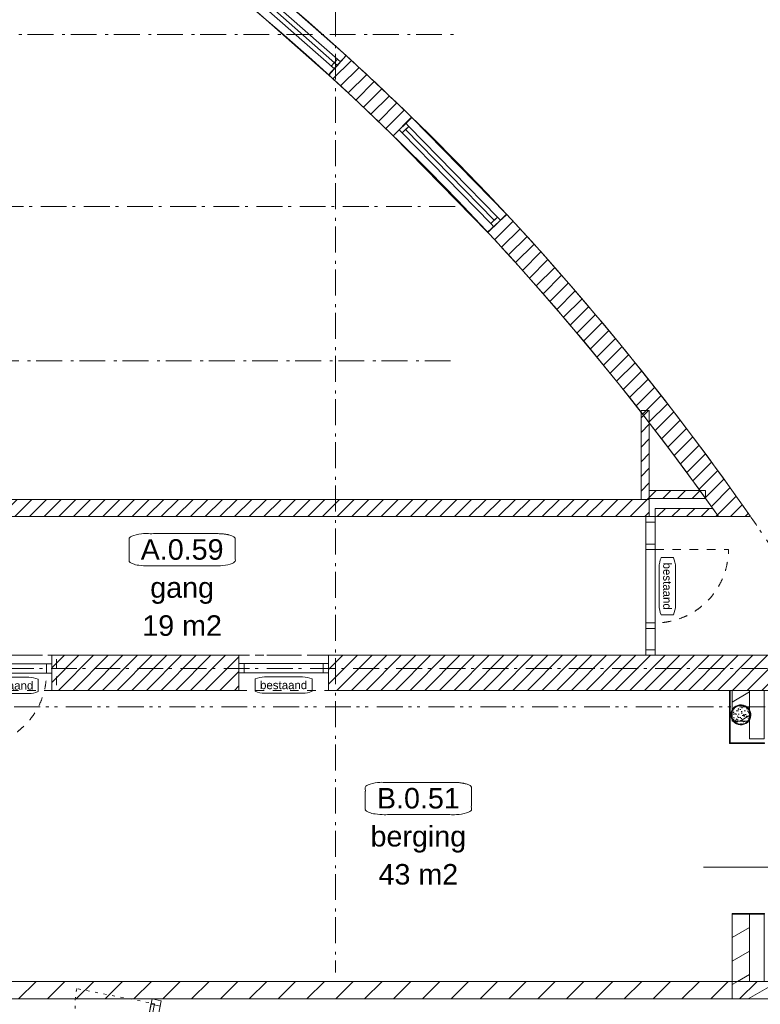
# Model space of a CAD drawing. Header units: millimetres. Extents: x -62314 to 79800, y -34032 to 28340.
# Tile 83 of 85: x 52112 to 61191, y 247 to 12316. Entities that reach past the tile are written whole.
import ezdxf
from ezdxf.enums import TextEntityAlignment as Align

# ---------------------------------------------------------------- set-up
doc = ezdxf.new("R2010")
doc.units = ezdxf.units.MM
doc.header["$LTSCALE"] = 508
doc.header["$PDMODE"] = 1
doc.header["$PDSIZE"] = -2
for name, pattern in [('Dash Style-1', [0.41664, 0.20828, -0.20836]), ('Dash Style-5', [0.20828000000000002, 0.069425, -0.138855]), ('Dash Style-6', [1.0416400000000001, 0.625, -0.20828, 0.06943000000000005, -0.13893]), ('Dash Style-8', [1.25, 0.625, -0.20828, 0.06943000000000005, -0.13893, 0.06942999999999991, -0.13893])]:
    doc.linetypes.add(name, pattern=pattern)
for name, color, linetype, lineweight in [('(00) tekening-bovenliggend', 8, 'Dash Style-1', 0), ('(00) tekening-lijn draairichting', 7, 'Dash Style-1', 0), ('(00) tekening-merk kozijn', 40, 'Continuous', 0), ('(00) tekening-stramien-algemeen', 7, 'Dash Style-6', 0), ('(00) tekening-verwijzing', 33, 'Fence_Line', 0), ('(00) tekst-ruimtenummer-algemeen', 8, 'Continuous', 0), ('(00) tekst-ruimtenummer-gradering', 8, 'Continuous', 0), ('(02) sloop-demarcatielijn', 5, 'Dash Style-1', 0), ('(21) buitenwanden-bestaand', 7, 'Continuous', 0), ('(22) binnenwanden-X bestaand', 7, 'Continuous', 0), ('(22) binnenwanden-X kalkzandsteen', 1, 'Continuous', 0), ('(42) binnenwandafwerkingen-R plaatmateriaal algemeen', 12, 'Continuous', 0), ('(__) constructies_materialen-K isolatie', 8, 'Continuous', 0), ('(__) constructies_materialen-q beton', 6, 'Continuous', 0), ('(__) constructies_materialen-Xh2 staalproducten', 1, 'Continuous', 0), ('None', 7, 'Continuous', 0)]:
    doc.layers.add(name, color=color, linetype=linetype, lineweight=lineweight)
doc.styles.add('Arial', font='Arial')
doc.styles.add('Arial Italic (italic)', font='Arial Italic')
doc.linetypes.add('Fence_Line', pattern='A,0,[1,Fence_Line.shx,S=0.1968503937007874,R=0,X=0,Y=-0.4419417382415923],-5', length=5)
pattern_1 = [(45, (0, 0), (-176.7766952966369, 176.7766952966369), [])]
pattern_2 = [(45, (0, 0), (-89.80256121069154, 89.80256121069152), [])]
pattern_3 = [(45, (163395.9832225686, 42314.59898773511), (-89.80256121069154, 89.80256121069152), [])]

# ---------------------------------------------------------------- blocks, each defined once
blk = doc.blocks.new('Group-39-1')
at = {"layer": '(22) binnenwanden-X kalkzandsteen', "linetype": 'Continuous', "lineweight": 0, "transparency": 33554687}
h = blk.add_hatch(dxfattribs=at)
h.set_pattern_fill('(__)F kzs 1_100', color=253, style=0, pattern_type=2)
h.set_pattern_definition(pattern_1)
h.paths.add_polyline_path([(58079.72178275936, 30408.74961531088), (57982.01857225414, 30773.38296028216), (58188.72669905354, 30828.77023603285), (58286.42990955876, 30464.13689106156)])
h = blk.add_hatch(dxfattribs=at)
h.set_pattern_fill('(__)F kzs 1_100', color=253, style=0, pattern_type=2)
h.set_pattern_definition(pattern_1)
h.paths.add_polyline_path([(58905.48492583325, 27326.95961225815), (58692.47685132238, 28121.91656723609), (58899.18497812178, 28177.30384298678), (59112.19305263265, 27382.34688800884)])
h = blk.add_hatch(dxfattribs=at)
h.set_pattern_fill('(__)F kzs 1_100', color=253, style=0, pattern_type=2)
h.set_pattern_definition(pattern_1)
h.paths.add_polyline_path([(61779.55627525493, 27875.5156081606), (61858.87580285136, 28118.31831420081), (58905.48492583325, 27326.95961225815), (58960.87220158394, 27120.25148545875)])
at = {"layer": '(22) binnenwanden-X kalkzandsteen', "color": 3, "lineweight": 0, "transparency": 33554687, "flags": 128}
for points in [[(58079.72178275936, 30408.74961531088), (57982.01857225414, 30773.38296028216), (58188.72669905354, 30828.77023603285), (58286.42990955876, 30464.13689106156)], [(58905.48492583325, 27326.95961225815), (58692.47685132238, 28121.91656723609), (58899.18497812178, 28177.30384298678), (59112.19305263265, 27382.34688800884)], [(61779.55627525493, 27875.5156081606), (61858.87580285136, 28118.31831420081), (58905.48492583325, 27326.95961225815), (58960.87220158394, 27120.25148545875)]]:
    blk.add_lwpolyline(points, close=True, dxfattribs=at)
at = {"layer": '(42) binnenwandafwerkingen-R plaatmateriaal algemeen', "color": 17, "lineweight": 0, "transparency": 33554687, "flags": 128}
for points in [[(58118.37539959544, 30136.99014481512), (57950.14301999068, 30764.84193177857), (57957.8704266, 30766.91248414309), (58126.10280620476, 30139.06069717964)], [(58535.65535647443, 30248.7999724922), (58118.37539959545, 30136.99014481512), (58116.30484723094, 30144.71755142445), (58533.58480410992, 30256.52737910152)], [(59077.88125596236, 28225.18536641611), (58692.47685132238, 28121.91656723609), (58690.40629895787, 28129.64397384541), (59075.81070359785, 28232.91277302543)]]:
    blk.add_lwpolyline(points, close=True, dxfattribs=at)
at = {"layer": '(__) constructies_materialen-K isolatie', "color": 2, "lineweight": 0, "transparency": 33554687, "flags": 128}
for points in [[(58342.20639306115, 30255.97622116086), (58188.72669905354, 30828.77023603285), (58362.59334776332, 30875.35766423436), (58516.07304177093, 30302.56364936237)], [(59112.19305263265, 27382.34688800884), (58899.18497812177, 28177.30384298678), (59073.05162683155, 28223.89127118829), (59286.05970134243, 27428.93431621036)]]:
    blk.add_lwpolyline(points, close=True, dxfattribs=at)
blk = doc.blocks.new('00-merk kozijn')
at = {"layer": '(00) tekening-merk kozijn', "color": 2, "lineweight": 0, "transparency": 33554687, "flags": 128}
blk.add_lwpolyline([(233.3333333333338, 50, 0.1053572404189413), (349.3970315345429, 74.73081764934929), (350.0000000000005, 75), (350.0000000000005, 225), (349.3970315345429, 225.2691823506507, 0.1053572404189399), (233.3333333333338, 250), (-233.3333333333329, 250, 0.1053572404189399), (-349.3970315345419, 225.2691823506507), (-349.9999999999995, 225), (-349.9999999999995, 75), (-349.3970315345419, 74.73081764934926, 0.1053572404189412), (-233.3333333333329, 50)], format="xyb", close=True, dxfattribs=at)
at = {"layer": 'None', "color": 2, "linetype": 'Continuous', "lineweight": 0, "transparency": 33554687}
blk.add_point((0, 0), dxfattribs=at)
at = {"layer": '(00) tekening-merk kozijn', "color": 2, "transparency": 33554687, "style": 'Arial'}
blk.add_attdef('MERK', text='', height=100.5967881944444, dxfattribs=at).set_placement((4.547473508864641e-13, 149.8852595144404), align=Align.MIDDLE_CENTER)
blk = doc.blocks.new('bi-b-01 plt')
at = {"layer": '(00) tekening-bovenliggend', "color": 17, "linetype": 'Dash Style-5', "lineweight": 0, "transparency": 33554687, "flags": 128}
for points in [[(52.00000000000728, -1044.000000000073), (79.96964005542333, -1044.000000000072, 0.3938506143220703), (977.7642523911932, -206.9669283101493), (979.7210994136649, -179.0658259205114), (979.7946123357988, -178.0176644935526, 0.01750690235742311), (982.0000000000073, -115.0507361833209), (982.0000000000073, -114.000000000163), (52.00000000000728, -114.0000000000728)], [(1912.000000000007, -1044.000000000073), (1884.030359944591, -1044.000000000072, -0.3938506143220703), (986.2357476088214, -206.9669283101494), (984.2789005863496, -179.0658259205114), (984.2053876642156, -178.0176644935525, -0.01750690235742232), (982.0000000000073, -115.050736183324), (982.0000000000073, -114.000000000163), (1912.000000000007, -114.0000000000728)]]:
    blk.add_lwpolyline(points, format="xyb", close=True, dxfattribs=at)
at = {"layer": 'None', "color": 17, "lineweight": 0, "transparency": 33554687, "flags": 128}
for points in [[(7.275957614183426e-12, 0), (1964.000000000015, 0), (1964.000000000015, -114.0000000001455), (7.275957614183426e-12, -114.0000000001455)], [(0, 0), (67.00000000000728, 0), (67.00000000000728, -114.0000000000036), (0, -114.0000000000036)], [(1897.000000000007, 0), (1964.000000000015, 0), (1964.000000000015, -114.0000000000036), (1897.000000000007, -114.0000000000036)], [(52.00000000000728, -74.00000000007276), (982.0000000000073, -74.00000000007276), (982.0000000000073, -114.0000000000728), (52.00000000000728, -114.0000000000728)], [(982.0000000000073, -74.00000000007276), (1912.000000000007, -74.00000000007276), (1912.000000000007, -114.0000000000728), (982.0000000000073, -114.0000000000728)]]:
    blk.add_lwpolyline(points, close=True, dxfattribs=at)
at = {"layer": '(00) tekening-merk kozijn', "color": 1, "transparency": 33554687}
ref = blk.add_blockref('00-merk kozijn', (982.0000000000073, -114.000000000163), dxfattribs=dict(at, rotation=180))
ref.add_attrib('MERK', 'bi-b-01', dxfattribs={"color": 2, "transparency": 33554687, "height": 100.5967881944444, "style": 'Arial'}).set_placement((982.0000000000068, -263.8852595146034), align=Align.MIDDLE_CENTER)
blk = doc.blocks.new('kolom 244.5x6.3-staal-beton')
at = {"layer": '(__) constructies_materialen-q beton', "linetype": 'Continuous', "lineweight": 0, "transparency": 33554687}
h = blk.add_hatch(dxfattribs=at)
h.set_pattern_fill('(__)q beton gewapend fijn 1_5', color=253, style=0, pattern_type=2)
h.set_pattern_definition([(95, (0, 0), (77.05205769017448, 64.65435867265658), [10.4775, -115.2525])])
h.paths.add_polyline_path([(115.4999999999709, 7.072335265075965e-15), (114.9438359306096, -11.32097970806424), (113.280699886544, -22.53293219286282), (110.526608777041, -33.5278802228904), (106.7080860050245, -44.19993643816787), (101.8619060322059, -54.44632310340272), (96.03474022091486, -64.16836191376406), (89.28270736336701, -73.27242432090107), (81.67083322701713, -81.67083322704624), (73.27242432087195, -89.28270736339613), (64.16836191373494, -96.03474022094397), (54.44632310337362, -101.861906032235), (44.19993643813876, -106.7080860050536), (33.5278802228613, -110.5266087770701), (22.53293219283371, -113.2806998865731), (11.32097970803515, -114.9438359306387), (-2.91038304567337e-11, -115.5), (-11.32097970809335, -114.9438359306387), (-22.53293219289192, -113.2806998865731), (-33.52788022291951, -110.5266087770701), (-44.19993643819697, -106.7080860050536), (-54.44632310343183, -101.861906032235), (-64.16836191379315, -96.03474022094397), (-73.27242432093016, -89.28270736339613), (-81.67083322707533, -81.67083322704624), (-89.28270736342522, -73.27242432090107), (-96.03474022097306, -64.16836191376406), (-101.8619060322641, -54.44632310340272), (-106.7080860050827, -44.19993643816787), (-110.5266087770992, -33.5278802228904), (-113.2806998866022, -22.53293219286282), (-114.9438359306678, -11.32097970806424), (-115.5000000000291, 7.072335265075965e-15), (-114.9438359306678, 11.32097970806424), (-113.2806998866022, 22.53293219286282), (-110.5266087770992, 33.5278802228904), (-106.7080860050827, 44.19993643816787), (-101.8619060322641, 54.44632310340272), (-96.03474022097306, 64.16836191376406), (-89.28270736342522, 73.27242432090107), (-81.67083322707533, 81.67083322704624), (-73.27242432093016, 89.28270736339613), (-64.16836191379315, 96.03474022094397), (-54.44632310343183, 101.861906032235), (-44.19993643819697, 106.7080860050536), (-33.52788022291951, 110.5266087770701), (-22.53293219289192, 113.2806998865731), (-11.32097970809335, 114.9438359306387), (-2.91038304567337e-11, 115.5), (11.32097970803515, 114.9438359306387), (22.53293219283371, 113.2806998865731), (33.5278802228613, 110.5266087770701), (44.19993643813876, 106.7080860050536), (54.44632310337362, 101.861906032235), (64.16836191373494, 96.03474022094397), (73.27242432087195, 89.28270736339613), (81.67083322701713, 81.67083322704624), (89.28270736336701, 73.27242432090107), (96.03474022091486, 64.16836191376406), (101.8619060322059, 54.44632310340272), (106.7080860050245, 44.19993643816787), (110.526608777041, 33.5278802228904), (113.280699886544, 22.53293219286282), (114.9438359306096, 11.32097970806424)])
h = blk.add_hatch(dxfattribs=at)
h.set_pattern_fill('(__)q beton gewapend fijn 1_5-1', color=8, style=0, pattern_type=2)
h.set_pattern_definition([(40.00000000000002, (0, 0), (-88.00983895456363, 60.59735359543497), [8.382000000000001, -92.202]), (145.451, (6.420980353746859, 5.387844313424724), (-10.95718694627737, 125.2516302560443), [8.9045, -97.9495]), (91.1842, (-19.75656346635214, 19.75656346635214), (121.7756337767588, 89.07437708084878), [15.71625, -172.87875]), (141.6356, (-9.608612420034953, 27.17943104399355), (-3.897379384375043, 188.5545378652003), [13.35675, -146.92425]), (36.18400000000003, (-19.75656346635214, 19.75656346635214), (-3.897064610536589, 188.5545119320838), [12.573, -138.303]), (66, (-4.939140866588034, 24.69570433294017), (98.73630320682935, 19.19239741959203), [10.4775, -115.2525]), (11.00000000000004, (-4.939140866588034, 24.69570433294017), (-47.59695958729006, 95.66765625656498), [8.382000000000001, -92.202]), (116.4514, (3.28884556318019, 26.29505259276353), (51.13902178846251, 114.8600508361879), [8.9045, -97.9495]), (82.50000000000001, (0, 0), (-31.68300798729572, 34.08537752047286), [0.011, -277.22365]), (82.50000000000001, (302.014526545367, 2294.028082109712), (-31.68300798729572, 34.08537752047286), [0.011, -277.22365]), (82.50000000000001, (302.0509955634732, 2294.30509180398), (-31.68300798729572, 34.08537752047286), [0.011, -277.22365]), (82.50000000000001, (612.4023396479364, 4651.657590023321), (-31.68300798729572, 34.08537752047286), [0.011, -277.22365]), (82.50000000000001, (612.4388086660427, 4651.934599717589), (-31.68300798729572, 34.08537752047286), [0.011, -277.22365]), (52.5, (0, 0), (-12.97435002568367, 64.94785015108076), [0.011, -177.61755]), (52.5, (825.3347358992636, 1075.597168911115), (-12.97435002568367, 64.94785015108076), [0.011, -177.61755]), (52.5, (825.5048238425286, 1075.818831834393), (-12.97435002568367, 64.94785015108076), [0.011, -177.61755]), (52.5, (2201.669364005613, 2869.271377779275), (-12.97435002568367, 64.94785015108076), [0.011, -177.61755]), (52.5, (2201.839451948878, 2869.493040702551), (-12.97435002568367, 64.94785015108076), [0.011, -177.61755]), (12.5, (-22.02856826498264, -22.02856826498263), (54.9603246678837, 50.50440757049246), [0.011, -288.4695]), (12.5, (844.311515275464, 170.034404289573), (54.9603246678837, 50.50440757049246), [0.011, -288.4695]), (12.5, (844.5842923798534, 170.0948775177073), (54.9603246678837, 50.50440757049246), [0.011, -288.4695]), (12.5, (3546.987065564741, 769.2031486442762), (54.9603246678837, 50.50440757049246), [0.011, -288.4695]), (12.5, (3547.259842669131, 769.2636218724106), (54.9603246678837, 50.50440757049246), [0.011, -288.4695]), (2.499999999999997, (-31.90684999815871, -31.90684999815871), (47.72014743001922, 67.4973160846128), [0.011, -220.4356]), (2.499999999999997, (1120.498170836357, 18.40823982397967), (47.72014743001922, 67.4973160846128), [0.011, -220.4356]), (2.499999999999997, (1120.777304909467, 18.42042708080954), (47.72014743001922, 67.4973160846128), [0.011, -220.4356]), (2.499999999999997, (2957.367852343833, 98.60770211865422), (47.72014743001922, 67.4973160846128), [0.011, -220.4356]), (2.499999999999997, (2957.646986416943, 98.61988937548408), (47.72014743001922, 67.4973160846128), [0.011, -220.4356])])
h.paths.add_polyline_path([(115.4999999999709, 7.072335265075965e-15), (114.9438359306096, -11.32097970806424), (113.280699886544, -22.53293219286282), (110.526608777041, -33.5278802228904), (106.7080860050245, -44.19993643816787), (101.8619060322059, -54.44632310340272), (96.03474022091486, -64.16836191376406), (89.28270736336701, -73.27242432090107), (81.67083322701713, -81.67083322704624), (73.27242432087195, -89.28270736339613), (64.16836191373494, -96.03474022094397), (54.44632310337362, -101.861906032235), (44.19993643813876, -106.7080860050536), (33.5278802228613, -110.5266087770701), (22.53293219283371, -113.2806998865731), (11.32097970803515, -114.9438359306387), (-2.91038304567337e-11, -115.5), (-11.32097970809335, -114.9438359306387), (-22.53293219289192, -113.2806998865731), (-33.52788022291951, -110.5266087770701), (-44.19993643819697, -106.7080860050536), (-54.44632310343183, -101.861906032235), (-64.16836191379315, -96.03474022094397), (-73.27242432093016, -89.28270736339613), (-81.67083322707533, -81.67083322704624), (-89.28270736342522, -73.27242432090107), (-96.03474022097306, -64.16836191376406), (-101.8619060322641, -54.44632310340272), (-106.7080860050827, -44.19993643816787), (-110.5266087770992, -33.5278802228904), (-113.2806998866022, -22.53293219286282), (-114.9438359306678, -11.32097970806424), (-115.5000000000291, 7.072335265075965e-15), (-114.9438359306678, 11.32097970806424), (-113.2806998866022, 22.53293219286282), (-110.5266087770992, 33.5278802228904), (-106.7080860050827, 44.19993643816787), (-101.8619060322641, 54.44632310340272), (-96.03474022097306, 64.16836191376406), (-89.28270736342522, 73.27242432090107), (-81.67083322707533, 81.67083322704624), (-73.27242432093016, 89.28270736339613), (-64.16836191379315, 96.03474022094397), (-54.44632310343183, 101.861906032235), (-44.19993643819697, 106.7080860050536), (-33.52788022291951, 110.5266087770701), (-22.53293219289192, 113.2806998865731), (-11.32097970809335, 114.9438359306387), (-2.91038304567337e-11, 115.5), (11.32097970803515, 114.9438359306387), (22.53293219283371, 113.2806998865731), (33.5278802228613, 110.5266087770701), (44.19993643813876, 106.7080860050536), (54.44632310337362, 101.861906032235), (64.16836191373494, 96.03474022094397), (73.27242432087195, 89.28270736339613), (81.67083322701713, 81.67083322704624), (89.28270736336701, 73.27242432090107), (96.03474022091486, 64.16836191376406), (101.8619060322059, 54.44632310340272), (106.7080860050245, 44.19993643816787), (110.526608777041, 33.5278802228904), (113.280699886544, 22.53293219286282), (114.9438359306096, 11.32097970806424)])
at = {"layer": '(__) constructies_materialen-q beton', "color": 5, "lineweight": 0, "transparency": 33554687, "flags": 128}
blk.add_lwpolyline([(115.4999999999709, 7.072335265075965e-15), (114.9438359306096, -11.32097970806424), (113.280699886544, -22.53293219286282), (110.526608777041, -33.5278802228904), (106.7080860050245, -44.19993643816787), (101.8619060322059, -54.44632310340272), (96.03474022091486, -64.16836191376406), (89.28270736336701, -73.27242432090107), (81.67083322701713, -81.67083322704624), (73.27242432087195, -89.28270736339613), (64.16836191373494, -96.03474022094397), (54.44632310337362, -101.861906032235), (44.19993643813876, -106.7080860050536), (33.5278802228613, -110.5266087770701), (22.53293219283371, -113.2806998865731), (11.32097970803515, -114.9438359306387), (-2.91038304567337e-11, -115.5), (-11.32097970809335, -114.9438359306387), (-22.53293219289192, -113.2806998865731), (-33.52788022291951, -110.5266087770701), (-44.19993643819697, -106.7080860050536), (-54.44632310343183, -101.861906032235), (-64.16836191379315, -96.03474022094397), (-73.27242432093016, -89.28270736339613), (-81.67083322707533, -81.67083322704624), (-89.28270736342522, -73.27242432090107), (-96.03474022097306, -64.16836191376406), (-101.8619060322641, -54.44632310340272), (-106.7080860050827, -44.19993643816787), (-110.5266087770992, -33.5278802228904), (-113.2806998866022, -22.53293219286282), (-114.9438359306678, -11.32097970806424), (-115.5000000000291, 7.072335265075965e-15), (-114.9438359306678, 11.32097970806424), (-113.2806998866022, 22.53293219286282), (-110.5266087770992, 33.5278802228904), (-106.7080860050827, 44.19993643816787), (-101.8619060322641, 54.44632310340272), (-96.03474022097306, 64.16836191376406), (-89.28270736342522, 73.27242432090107), (-81.67083322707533, 81.67083322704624), (-73.27242432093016, 89.28270736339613), (-64.16836191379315, 96.03474022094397), (-54.44632310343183, 101.861906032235), (-44.19993643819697, 106.7080860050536), (-33.52788022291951, 110.5266087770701), (-22.53293219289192, 113.2806998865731), (-11.32097970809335, 114.9438359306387), (-2.91038304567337e-11, 115.5), (11.32097970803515, 114.9438359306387), (22.53293219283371, 113.2806998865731), (33.5278802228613, 110.5266087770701), (44.19993643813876, 106.7080860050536), (54.44632310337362, 101.861906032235), (64.16836191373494, 96.03474022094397), (73.27242432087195, 89.28270736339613), (81.67083322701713, 81.67083322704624), (89.28270736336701, 73.27242432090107), (96.03474022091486, 64.16836191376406), (101.8619060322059, 54.44632310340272), (106.7080860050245, 44.19993643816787), (110.526608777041, 33.5278802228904), (113.280699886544, 22.53293219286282), (114.9438359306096, 11.32097970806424)], close=True, dxfattribs=at)
at = {"layer": '(__) constructies_materialen-Xh2 staalproducten', "color": 3, "lineweight": 0, "transparency": 33554687, "flags": 128}
for points in [[(-122.5000000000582, 0, -0.4142135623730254), (-2.91038304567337e-11, 122.5, -0.4142135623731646), (122.5, 0, -0.4142135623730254), (-2.91038304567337e-11, -122.5, -0.4142135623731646)], [(-115.5000000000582, 0, -0.4142135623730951), (-5.820766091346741e-11, 115.5, -0.4142135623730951), (115.4999999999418, 0, -0.4142135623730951), (-5.820766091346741e-11, -115.5, -0.4142135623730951)]]:
    blk.add_lwpolyline(points, format="xyb", close=True, dxfattribs=at)
at = {"layer": 'None', "color": 2, "linetype": 'Continuous', "lineweight": 0, "transparency": 33554687}
blk.add_point((0, 0), dxfattribs=at)
blk = doc.blocks.new('blok b-v0-gevel_constructie')
at = {"layer": 'None', "color": 17, "transparency": 33554687}
blk.add_blockref('kolom 244.5x6.3-staal-beton', (10683.04251440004, 30511.18920158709), dxfattribs=at)
blk = doc.blocks.new('blok B 00')
at = {"layer": 'None', "color": 17, "transparency": 33554687}
for name, p in [('blok b-v0-gevel_constructie', (47480.01000814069, -0.01789143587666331)), ('Group-39-1', (0, 0))]:
    blk.add_blockref(name, p, dxfattribs=at)
at = {"layer": 'None', "color": 17, "transparency": 33554687, "rotation": 274.0118766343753}
blk.add_blockref('bi-b-01 plt', (52206.70224090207, 25287.98154978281), dxfattribs=at)
blk = doc.blocks.new('stadsmuur bestaand 00')
at = {"layer": '(21) buitenwanden-bestaand', "linetype": 'Continuous', "lineweight": 0, "transparency": 33554687}
h = blk.add_hatch(dxfattribs=at)
h.set_pattern_fill('Brick', style=0, pattern_type=2)
h.set_pattern_definition(pattern_2)
h.paths.add_polyline_path([(73814.26170333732, -269.9999999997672), (73814.26170333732, 160.0000000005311), (71523.61736233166, 160.0000000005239), (71523.61736233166, -269.9999999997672)])
h = blk.add_hatch(dxfattribs=at)
h.set_pattern_fill('Brick', style=0, pattern_type=2)
h.set_pattern_definition(pattern_2)
h.paths.add_polyline_path([(74914.26170333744, 160.0000000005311), (74914.26170333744, -269.9999999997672), (80776.69792165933, -269.9999999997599), (80776.69792165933, 160.0000000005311)])
at = {"layer": '(00) tekening-bovenliggend', "color": 17, "lineweight": 0, "transparency": 33554687, "flags": 128}
for points in [[(71578.26496217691, 160.0000000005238), (70449.61736233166, 160.0000000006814), (70449.61736233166, -269.999999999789), (71578.26496217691, -270.0000000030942)], [(73814.26170333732, 160.0000000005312), (73814.26170333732, -269.9999999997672), (74914.26170333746, -270.0000000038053), (74914.26170333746, 160.0000000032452), (73814.26170333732, 160.0000000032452)]]:
    blk.add_lwpolyline(points, close=True, dxfattribs=at)
at = {"layer": '(21) buitenwanden-bestaand', "color": 1, "lineweight": 0, "transparency": 33554687, "flags": 128}
for points in [[(73814.26170333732, -269.9999999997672), (73814.26170333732, 160.0000000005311), (71523.61736233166, 160.0000000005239), (71523.61736233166, -269.9999999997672)], [(74914.26170333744, 160.0000000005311), (74914.26170333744, -269.9999999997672), (80776.69792165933, -269.9999999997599), (80776.69792165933, 160.0000000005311)]]:
    blk.add_lwpolyline(points, close=True, dxfattribs=at)
blk = doc.blocks.new('Group-154-1')
at = {"layer": '(22) binnenwanden-X bestaand', "linetype": 'Continuous', "lineweight": 0, "transparency": 33554687}
h = blk.add_hatch(dxfattribs=at)
h.set_pattern_fill('Brick', style=0, pattern_type=2)
h.set_pattern_definition(pattern_2)
edge = h.paths.add_edge_path()
edge.add_line((-106704.1629931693, -31422.51247674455), (-106481.0843147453, -31193.0873179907))
edge.add_line((-106481.0843147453, -31193.0873179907), (-106481.0843147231, -31193.08731801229))
edge.add_arc((-129912.9417166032, -55291.56971182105), 33612.33099603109, 45.80353506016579, 47.67757148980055)
edge.add_line((-107281.6923170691, -30439.70166125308), (-107281.6923169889, -30439.70166132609))
edge.add_line((-107281.6923169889, -30439.70166132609), (-107497.148954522, -30676.29928931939))
edge.add_arc((-129912.9417157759, -55291.56971041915), 33292.33099407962, 45.80353505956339, 47.677571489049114, ccw=False)
edge.add_line((-106704.1629931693, -31422.51247674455), (-106704.1629931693, -31422.51247674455))
h = blk.add_hatch(dxfattribs=at)
h.set_pattern_fill('Brick', style=0, pattern_type=2)
h.set_pattern_definition(pattern_2)
edge = h.paths.add_edge_path()
edge.add_line((-105314.3467694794, -32385.28407634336), (-105548.5331576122, -32603.35914566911))
edge.add_line((-105548.5331576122, -32603.35914566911), (-105548.5331577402, -32603.35914553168))
edge.add_arc((-129912.9417168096, -55291.56971151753), 33292.33099558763, 35.2236434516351, 42.95976341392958, ccw=False)
edge.add_line((-102716.2047962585, -36089.56971167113), (-102325.4084638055, -36089.56971149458))
edge.add_arc((-129912.9417166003, -55291.56971181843), 33612.33099602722, 34.83942342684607, 42.95976341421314)
edge.add_line((-105314.3467694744, -32385.28407634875), (-105314.3467694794, -32385.28407634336))
edge.add_line((-105314.3467694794, -32385.28407634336), (-105314.3467694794, -32385.28407634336))
h = blk.add_hatch(dxfattribs=at)
h.set_pattern_fill('Brick', style=0, pattern_type=2)
h.set_pattern_definition(pattern_2)
h.paths.add_polyline_path([(-102716.204796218, -36089.56971172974), (-102787.4184321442, -35989.56971166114), (-103495.1740485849, -35989.56971166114), (-103495.1740485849, -36089.56971172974)])
at = {"layer": '(22) binnenwanden-X bestaand', "color": 1, "lineweight": 0, "transparency": 33554687, "flags": 128}
for points in [[(-106704.1629931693, -31422.51247674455), (-106481.0843147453, -31193.0873179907), (-106481.0843147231, -31193.08731801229, 0.00817720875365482), (-107281.6923170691, -30439.70166125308), (-107281.6923169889, -30439.70166132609), (-107497.148954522, -30676.29928931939, -0.008177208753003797), (-106704.1629931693, -31422.51247674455)], [(-105314.3467694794, -32385.28407634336), (-105548.5331576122, -32603.35914566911), (-105548.5331577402, -32603.35914553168, -0.03376801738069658), (-102716.2047962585, -36089.56971167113), (-102325.4084638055, -36089.56971149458, 0.03544650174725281), (-105314.3467694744, -32385.28407634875), (-105314.3467694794, -32385.28407634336)]]:
    blk.add_lwpolyline(points, format="xyb", close=True, dxfattribs=at)
blk.add_lwpolyline([(-102716.204796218, -36089.56971172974), (-102787.4184321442, -35989.56971166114), (-103495.1740485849, -35989.56971166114), (-103495.1740485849, -36089.56971172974)], close=True, dxfattribs=at)
at = {"layer": 'None', "color": 17, "lineweight": 0, "transparency": 33554687, "flags": 128}
blk.add_lwpolyline([(-129912.9417168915, -21999.23871592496, -0.2436644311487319), (-102716.204796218, -36089.56971172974), (-102716.204796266, -36089.56971166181), (-102325.4084636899, -36089.56971166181), (-102325.4084638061, -36089.56971149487, 0.2454411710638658), (-129912.9417166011, -21679.23871579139, 0.1096027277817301), (-144128.3503213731, -24833.22187112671), (-143992.9112963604, -25123.1464885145, -0.1096018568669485), (-129912.9417168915, -21999.23871592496)], format="xyb", close=True, dxfattribs=at)
blk = doc.blocks.new('bi-BESTAAND-01')
at = {"layer": '(00) tekening-lijn draairichting', "color": 17, "lineweight": 0, "transparency": 33554687, "flags": 128}
blk.add_lwpolyline([(66.99999999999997, -114.0000000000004), (67, -1014.000000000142, 0.4142135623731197), (967.0000000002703, -114.0000000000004)], format="xyb", close=True, dxfattribs=at)
at = {"layer": 'None', "color": 17, "lineweight": 0, "transparency": 33554687, "flags": 128}
for points in [[(0, 0), (67, 0), (67, -114.0000000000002), (0, -114.0000000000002)], [(67, 0), (967, 0), (967, -114.0000000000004), (67, -114.0000000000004)], [(967, -1.70530256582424e-13), (1034, -1.70530256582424e-13), (1034, -114.0000000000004), (967, -114.0000000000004)]]:
    blk.add_lwpolyline(points, close=True, dxfattribs=at)
at = {"layer": '(00) tekening-merk kozijn', "color": 1, "transparency": 33554687}
ref = blk.add_blockref('00-merk kozijn', (517, -114.0000000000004), dxfattribs=dict(at, rotation=180))
ref.add_attrib('MERK', 'bestaand', dxfattribs={"color": 2, "transparency": 33554687, "height": 100.5967881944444, "style": 'Arial'}).set_placement((516.9999999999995, -263.8852595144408), align=Align.MIDDLE_CENTER)
blk = doc.blocks.new('(00)-1-ruimtenummer-200')
at = {"layer": '(00) tekst-ruimtenummer-algemeen', "color": 17, "lineweight": 0, "transparency": 33554687}
blk.add_open_spline([(433.3333333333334, 617.9722222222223), (491.3889916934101, 617.9722222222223), (591.9443416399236, 600.3272716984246), (650, 569.7653208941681), (650, 420.4166666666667), (650, 271.0680124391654), (591.9443416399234, 240.5060616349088), (491.3889916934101, 222.8611111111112), (-1.387778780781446e-13, 222.8611111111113), (-491.3889916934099, 222.8611111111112), (-591.9443416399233, 240.5060616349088), (-650, 271.0680124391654), (-650, 420.4166666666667), (-650.0000000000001, 569.765320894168), (-591.9443416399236, 600.3272716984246), (-491.3889916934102, 617.9722222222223), (-14.5139145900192, 617.9722222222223), (433.3333333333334, 617.9722222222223)], degree=2, knots=[0, 0, 0, 0.01329560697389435, 0.02659121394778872, 0.03988682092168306, 0.2516619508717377, 0.2649575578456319, 0.2782531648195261, 0.2915487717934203, 0.5033239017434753, 0.5166195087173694, 0.5299151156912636, 0.5432107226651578, 0.7549858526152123, 0.7682814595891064, 0.7815770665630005, 0.7948726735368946, 1, 1, 1], dxfattribs=at)
at = {"layer": 'None', "color": 2, "linetype": 'Continuous', "lineweight": 0}
blk.add_point((0, 0), dxfattribs=at)
at = {"layer": '(00) tekst-ruimtenummer-algemeen', "color": 17, "transparency": 33554687, "style": 'Arial'}
for tag, p in [('nummer', (0, 222.8611111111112)), ('naam', (0, -243.4166666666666)), ('oppervlak', (0, -709.6944444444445))]:
    blk.add_attdef(tag, text='', height=251.4919704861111, dxfattribs=at).set_placement(p, align=Align.BOTTOM_CENTER)
at = {"layer": '(00) tekst-ruimtenummer-gradering', "color": 17, "transparency": 33554687, "style": 'Arial Italic (italic)'}
blk.add_attdef('personen', text='', height=251.4919704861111, dxfattribs=at).set_placement((0, -875.7024739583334), align=Align.TOP_CENTER)
at = {"layer": 'None', "color": 0, "flags": 1}
blk.add_attdef('klasse', (-1353.233506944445, -1667.368880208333), '', height=251.4919704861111, dxfattribs=at)
blk = doc.blocks.new('Group-158-1')
at = {"layer": '(00) tekening-lijn draairichting', "color": 17, "lineweight": 0, "transparency": 33554687, "flags": 128}
blk.add_lwpolyline([(-103495.174048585, -36492.74471166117), (-102595.1740485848, -36492.74471166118, -0.4142135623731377), (-103495.174048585, -37392.74471166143)], format="xyb", close=True, dxfattribs=at)
at = {"layer": 'None', "color": 17, "lineweight": 0, "transparency": 33554687, "flags": 128}
for points in [[(-103609.1740485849, -36156.5697116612), (-103609.1740485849, -36089.5697116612), (-103495.1740485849, -36089.5697116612), (-103495.1740485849, -36156.5697116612)], [(-103609.002839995, -37789.56971166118), (-103609.002839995, -36089.5697116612), (-103495.002839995, -36089.5697116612), (-103495.002839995, -37789.56971166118)], [(-103609.174048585, -36492.74471166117), (-103609.174048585, -36425.74471166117), (-103495.174048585, -36425.74471166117), (-103495.174048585, -36492.74471166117)], [(-103609.174048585, -37392.74471166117), (-103609.174048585, -36492.74471166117), (-103495.174048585, -36492.74471166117), (-103495.174048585, -37392.74471166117)], [(-103609.174048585, -37459.74471166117), (-103609.174048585, -37392.74471166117), (-103495.174048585, -37392.74471166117), (-103495.174048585, -37459.74471166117)], [(-103609.174048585, -37789.56971166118), (-103609.174048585, -37722.56971166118), (-103495.174048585, -37722.56971166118), (-103495.174048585, -37789.56971166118)]]:
    blk.add_lwpolyline(points, close=True, dxfattribs=at)
at = {"layer": '(00) tekening-merk kozijn', "color": 1, "transparency": 33554687, "rotation": 270}
blk.add_blockref('00-merk kozijn', (-103495.174048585, -36942.74471166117), dxfattribs=at).add_auto_attribs({'MERK': 'bestaand'})
blk = doc.blocks.new('kozijn bestaand plt')
at = {"layer": 'None', "color": 17, "lineweight": 0, "transparency": 33554687, "flags": 128}
for points in [[(-3.975380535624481, 319.9999999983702), (1658.181945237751, 319.9999999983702), (1658.181945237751, 1.003791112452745e-06), (-3.975380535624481, 1.003791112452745e-06)], [(49.02461946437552, 217.0000005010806), (49.02461946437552, 103.0000005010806), (-3.975380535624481, 103.0000005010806), (-3.975380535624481, 217.0000005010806)], [(49.02461946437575, 217.0000004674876), (1605.181945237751, 217.0000004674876), (1605.181945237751, 103.0000005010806), (49.02461946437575, 103.0000005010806)], [(49.02461946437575, 217.0000005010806), (1605.181945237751, 217.0000005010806), (1605.181945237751, 160.0000004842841), (49.02461946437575, 160.0000004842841)], [(1658.181945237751, 217.0000005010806), (1658.181945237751, 103.0000005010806), (1605.181945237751, 103.0000005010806), (1605.181945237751, 217.0000005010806)]]:
    blk.add_lwpolyline(points, close=True, dxfattribs=at)
blk = doc.blocks.new('kozijn bestaand plt-2')
at = {"layer": 'None', "color": 17, "lineweight": 0, "transparency": 33554687, "flags": 128}
for points in [[(-3.975380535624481, 319.9999999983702), (1207.895532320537, 319.9999999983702), (1207.895532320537, 1.003791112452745e-06), (-3.975380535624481, 1.003791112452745e-06)], [(49.02461946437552, 217.0000005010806), (49.02461946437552, 103.0000005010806), (-3.975380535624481, 103.0000005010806), (-3.975380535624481, 217.0000005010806)], [(49.02461946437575, 217.0000004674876), (1207.895532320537, 217.0000004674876), (1207.895532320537, 103.0000005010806), (49.02461946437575, 103.0000005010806)], [(49.02461946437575, 217.0000005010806), (1207.895532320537, 217.0000005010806), (1207.895532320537, 160.0000004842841), (49.02461946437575, 160.0000004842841)], [(1207.895532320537, 217.0000004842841), (1207.895532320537, 103.0000004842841), (1154.895532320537, 103.0000004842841), (1154.895532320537, 217.0000004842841)]]:
    blk.add_lwpolyline(points, close=True, dxfattribs=at)
blk = doc.blocks.new('Group-160-1')
at = {"layer": 'None', "color": 17, "lineweight": 0, "transparency": 33554687, "flags": 128}
for points in [[(-108598.6800135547, -37890.56971166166), (-108531.6800135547, -37890.56971166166), (-108531.6800135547, -38004.56971166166), (-108598.6800135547, -38004.56971166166)], [(-108531.6800135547, -37890.56971166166), (-107565.6800135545, -37890.56971166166), (-107565.6800135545, -38004.56971166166), (-108531.6800135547, -38004.56971166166)], [(-107565.6800135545, -37890.56971166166), (-107498.6800135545, -37890.56971166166), (-107498.6800135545, -38004.56971166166), (-107565.6800135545, -38004.56971166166)]]:
    blk.add_lwpolyline(points, close=True, dxfattribs=at)
at = {"layer": '(00) tekening-merk kozijn', "color": 1, "transparency": 33554687}
ref = blk.add_blockref('00-merk kozijn', (-108048.6800135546, -38004.56971166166), dxfattribs=dict(at, rotation=180))
ref.add_attrib('MERK', 'bestaand', dxfattribs={"color": 2, "transparency": 33554687, "height": 100.5967881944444, "style": 'Arial'}).set_placement((-108048.6800135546, -38154.45497117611), align=Align.MIDDLE_CENTER)
blk = doc.blocks.new('Group-175-1')
at = {"layer": '(00) tekening-verwijzing', "color": 7, "linetype": 'Continuous', "lineweight": 0, "transparency": 33554687}
blk.add_line((-101401.8598030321, -40388.56971161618), (-102901.859803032, -40388.56971161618), dxfattribs=at)
blk = doc.blocks.new('Stramien blok B')
at = {"layer": '(00) tekening-stramien-algemeen', "color": 2, "lineweight": 0, "transparency": 33554687}
blk.add_arc((35700.80820896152, -3868.706813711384), 33612.33099617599, 18.04470810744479, 49.82225263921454, dxfattribs=at)

msp = doc.modelspace()

# ---------------------------------------------------------------- hatches: boundary and pattern name
at = {"layer": '(22) binnenwanden-X bestaand', "linetype": 'Continuous', "lineweight": 0, "transparency": 33554687}
h = msp.add_hatch(dxfattribs=at)
h.set_pattern_fill('Brick', style=0, pattern_type=2)
h.set_pattern_definition(pattern_3)
h.paths.add_polyline_path([(59728.46675744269, 7527), (59828.4667574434, 7527), (59828.4667574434, 6435.02927607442), (59728.46675744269, 6435.02927607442)])
h = msp.add_hatch(dxfattribs=at)
h.set_pattern_fill('Brick', style=0, pattern_type=2)
h.set_pattern_definition(pattern_3)
h.paths.add_polyline_path([(59728.46675744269, 7527), (59828.4667574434, 7527), (59828.4667574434, 6435.02927607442), (59728.46675744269, 6435.02927607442)])
h = msp.add_hatch(dxfattribs=at)
h.set_pattern_fill('Brick', style=0, pattern_type=2)
h.set_pattern_definition(pattern_3)
h.paths.add_polyline_path([(59828.4667574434, 6545.029276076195), (60520.38244144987, 6545.029276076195), (60520.38244144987, 6445.029276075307), (59828.4667574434, 6445.029276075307)])
h = msp.add_hatch(dxfattribs=at)
h.set_pattern_fill('Brick', style=0, pattern_type=2)
h.set_pattern_definition(pattern_3)
h.paths.add_polyline_path([(59828.4667574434, 6545.029276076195), (60520.38244144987, 6545.029276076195), (60520.38244144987, 6445.029276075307), (59828.4667574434, 6445.029276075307)])
h = msp.add_hatch(dxfattribs=at)
h.set_pattern_fill('Brick', style=0, pattern_type=2)
h.set_pattern_definition(pattern_3)
h.paths.add_polyline_path([(48377.66516231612, 6435.02927607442), (59828.46675744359, 6435.02927607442), (59828.46675744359, 6225.029276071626), (48377.66516231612, 6225.029276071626)])
h = msp.add_hatch(dxfattribs=at)
h.set_pattern_fill('Brick', style=0, pattern_type=2)
h.set_pattern_definition(pattern_3)
h.paths.add_polyline_path([(48377.66516231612, 6435.02927607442), (59828.46675744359, 6435.02927607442), (59828.46675744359, 6225.029276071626), (48377.66516231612, 6225.029276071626)])
at = {"layer": '(22) binnenwanden-X kalkzandsteen', "linetype": 'Continuous', "lineweight": 0, "transparency": 33554687}
h = msp.add_hatch(dxfattribs=at)
h.set_pattern_fill('(__)F kzs 1_100', color=253, style=0, pattern_type=2)
h.set_pattern_definition([(45, (163395.9832225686, 42314.59898773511), (-176.7766952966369, 176.7766952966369), [])])
h.paths.add_polyline_path([(63758.14386790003, 527.0292760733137), (48714.48694882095, 527.0292760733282), (48672.93559604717, 313.0292760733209), (63851.79614716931, 313.0292760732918)])

# ---------------------------------------------------------------- linework, layer by layer
at = {"layer": '(00) tekening-stramien-algemeen', "color": 2, "lineweight": 0, "transparency": 33554687}
for p, q in [((55983.04150567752, 23010.28540071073), (55983.04150567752, 638.1899132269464)), ((17812.96173119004, 12135.20762043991), (57450, 12135.20762043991)), ((57450, 10024.85061483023), (-21063.26883802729, 10024.85061483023)), ((17919.12926301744, 8135.447248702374), (57450, 8135.447248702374)), ((79799.99999999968, 4524.850614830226), (-21063.26883802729, 4524.850614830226)), ((79800, 4365.029276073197), (-21063.26883802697, 4365.029276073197))]:
    msp.add_line(p, q, dxfattribs=at)
at = {"layer": '(02) sloop-demarcatielijn', "color": 6, "linetype": 'Dash Style-8', "lineweight": 0, "transparency": 33554687, "flags": 128}
msp.add_lwpolyline([(65697.0053969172, 3895.029275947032), (50131.65835888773, 3895.029275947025), (48241.29886026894, -1429.590079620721), (48109.42050111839, -1923.609192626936), (52835.99795412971, -3603.336856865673), (51594.85202915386, -9995.552999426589), (46189.70575055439, -9765.73710954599), (46039.20327001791, -10377.26714451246), (41810.26292746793, -25856.03666355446)], dxfattribs=at)
at = {"layer": '(22) binnenwanden-X bestaand', "color": 1, "lineweight": 0, "transparency": 33554687, "flags": 128}
for points in [[(59728.46675744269, 7527), (59828.4667574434, 7527), (59828.4667574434, 6435.02927607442), (59728.46675744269, 6435.02927607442)], [(59728.46675744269, 7527), (59828.4667574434, 7527), (59828.4667574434, 6435.02927607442), (59728.46675744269, 6435.02927607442)], [(59828.4667574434, 6545.029276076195), (60520.38244144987, 6545.029276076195), (60520.38244144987, 6445.029276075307), (59828.4667574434, 6445.029276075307)], [(59828.4667574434, 6545.029276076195), (60520.38244144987, 6545.029276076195), (60520.38244144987, 6445.029276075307), (59828.4667574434, 6445.029276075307)], [(48377.66516231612, 6435.02927607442), (59828.46675744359, 6435.02927607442), (59828.46675744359, 6225.029276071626), (48377.66516231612, 6225.029276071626)], [(48377.66516231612, 6435.02927607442), (59828.46675744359, 6435.02927607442), (59828.46675744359, 6225.029276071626), (48377.66516231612, 6225.029276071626)]]:
    msp.add_lwpolyline(points, close=True, dxfattribs=at)
at = {"layer": '(22) binnenwanden-X kalkzandsteen', "color": 3, "lineweight": 0, "transparency": 33554687, "flags": 128}
msp.add_lwpolyline([(63758.14386790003, 527.0292760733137), (48714.48694882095, 527.0292760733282), (48672.93559604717, 313.0292760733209), (63851.79614716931, 313.0292760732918)], close=True, dxfattribs=at)
at = {"layer": 'None', "color": 17, "lineweight": 0, "transparency": 33554687, "flags": 128}
msp.add_lwpolyline([(33483.04150567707, 20315.36027181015, -0.2436644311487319), (60679.77842635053, 6225.029276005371), (60679.77842630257, 6225.029276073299), (61070.57475887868, 6225.029276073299), (61070.57475876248, 6225.029276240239, 0.2454411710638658), (33483.04150596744, 20635.36027194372, 0.1096027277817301), (19267.63290119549, 17481.3771166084), (19403.07192620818, 17191.45249922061, -0.1096018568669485), (33483.04150567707, 20315.36027181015)], format="xyb", close=True, dxfattribs=at)

# ---------------------------------------------------------------- block references
at = {"layer": 'None', "color": 17, "transparency": 33554687}
for name, p, rotation in [('Stramien blok B', (0, 0), 344.9999645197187), ('blok B 00', (-3125.943378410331, -10622.92537699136), 344.9999999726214), ('kozijn bestaand plt-2', (54996.54344960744, 12434.20960213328), 318.5983292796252), ('kozijn bestaand plt', (56691.47028506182, 10890.97613762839), 314.4153610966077)]:
    msp.add_blockref(name, p, dxfattribs=dict(at, rotation=rotation))
for name, p in [('Group-175-1', (163395.9832225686, 42314.59898773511)), ('Group-154-1', (163395.9832225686, 42314.59898773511)), ('Group-158-1', (163395.9832225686, 42314.59898773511)), ('stadsmuur bestaand 00', (-19016.95849432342, 4365.029276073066)), ('bi-BESTAAND-01', (51472.65886800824, 4419.029276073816)), ('Group-160-1', (163395.9832225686, 42314.59898773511))]:
    msp.add_blockref(name, p, dxfattribs=at)
ref = msp.add_blockref('(00)-1-ruimtenummer-200', (54103.06595987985, 5397.979276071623), dxfattribs=at)
ref.add_attrib('nummer', 'A.0.59', dxfattribs={"layer": '(00) tekst-ruimtenummer-algemeen', "color": 17, "transparency": 33554687, "height": 251.4919704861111, "style": 'Arial'}).set_placement((54103.06595987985, 5620.840387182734), align=Align.BOTTOM_CENTER)
ref.add_attrib('naam', 'gang', dxfattribs={"layer": '(00) tekst-ruimtenummer-algemeen', "color": 17, "transparency": 33554687, "height": 251.4919704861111, "style": 'Arial'}).set_placement((54103.06595987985, 5154.562609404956), align=Align.BOTTOM_CENTER)
ref.add_attrib('oppervlak', '19 m2', dxfattribs={"layer": '(00) tekst-ruimtenummer-algemeen', "color": 17, "transparency": 33554687, "height": 251.4919704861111, "style": 'Arial'}).set_placement((54103.06595987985, 4688.284831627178), align=Align.BOTTOM_CENTER)
ref = msp.add_blockref('(00)-1-ruimtenummer-200', (56998.90941719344, 2349.141870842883), dxfattribs=at)
ref.add_attrib('nummer', 'B.0.51', dxfattribs={"layer": '(00) tekst-ruimtenummer-algemeen', "color": 17, "transparency": 33554687, "height": 251.4919704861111, "style": 'Arial'}).set_placement((56998.90941719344, 2572.002981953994), align=Align.BOTTOM_CENTER)
ref.add_attrib('naam', 'berging', dxfattribs={"layer": '(00) tekst-ruimtenummer-algemeen', "color": 17, "transparency": 33554687, "height": 251.4919704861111, "style": 'Arial'}).set_placement((56998.90941719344, 2105.725204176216), align=Align.BOTTOM_CENTER)
ref.add_attrib('oppervlak', '43 m2', dxfattribs={"layer": '(00) tekst-ruimtenummer-algemeen', "color": 17, "transparency": 33554687, "height": 251.4919704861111, "style": 'Arial'}).set_placement((56998.90941719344, 1639.447426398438), align=Align.BOTTOM_CENTER)

doc.saveas('drawing.dxf')
